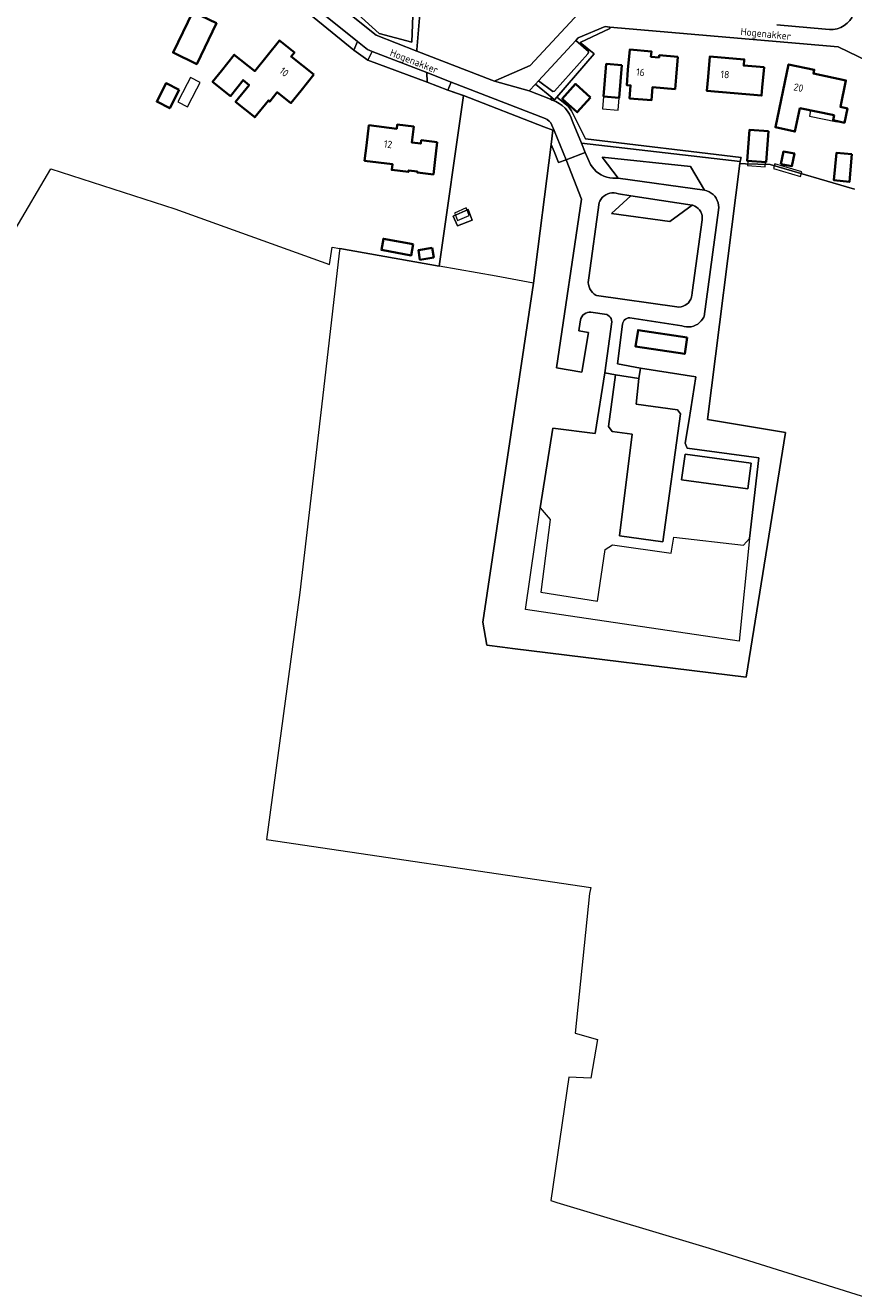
# Model space of a CAD drawing. Header units: metres. Extents: x 178952 to 185583, y 415201 to 419317.
# Tile 45 of 165: x 182155 to 182358, y 416449 to 416760. Entities that reach past the tile are written whole.
import ezdxf
from ezdxf.enums import TextEntityAlignment as Align

# ---------------------------------------------------------------- set-up
doc = ezdxf.new("R2010")
doc.units = ezdxf.units.M
for name, color, linetype, lineweight in [('B-XX-GR-BEPLANTING_CULTUUR_BOSPLANTSOEN-GV', 253, 'Continuous', 18), ('B-XX-GR-HAAG-GV', 253, 'Continuous', 13), ('B-XX-IE-TERREINAFSCHEIDING_KUNSTMATIG_HEKWERK_RASTER-G', 253, 'IE-TERREINAFSCHEIDING-KUNSTMATIG', 18), ('B-XX-IE-TERREINAFSCHEIDING_KUNSTMATIG_MUUR-G', 253, 'IE-TERREINAFSCHEIDING-KUNSTMATIG-DICHT', 18), ('B-XX-OG-BEBOUWING-GV', 252, 'Continuous', 35), ('B-XX-OG-BEBOUWING-T18', 252, 'Continuous', 18), ('B-XX-OG-BEBOUWING_OVERBOUWING-GV', 252, 'Continuous', 18), ('B-XX-OG-BEBOUWING_SCHUUR-GV', 252, 'Continuous', 35), ('B-XX-OG-TERREIN_CULTUURSCHEIDING-GV', 253, 'Continuous', 18), ('B-XX-OG-TERREIN_ERF-GV', 253, 'Continuous', 18), ('B-XX-OG-TERREIN_ONBEGROEID-GV', 253, 'Continuous', 18), ('B-XX-OG-TOPOGRAFIE-T18', 253, 'Continuous', 18), ('B-XX-VH-VERHARDING_ASFALT-GV', 251, 'Continuous', 18), ('B-XX-VH-VERHARDING_BEDRIJFSVLOERPLAAT-GV', 251, 'Continuous', 18), ('B-XX-VH-VERHARDING_BETONSTRAATSTEEN-GV', 251, 'Continuous', 18), ('B-XX-VH-VERHARDING_GRASBETONSTEEN-GV', 251, 'Continuous', 18), ('B-XX-VH-VERHARDING_TEGEL-GV', 251, 'Continuous', 18)]:
    doc.layers.add(name, color=color, linetype=linetype, lineweight=lineweight)
doc.styles.add('NLCS-ISO-M-T18', font='NLCS-ISO.ttf', dxfattribs={"height": 1.8})
doc.linetypes.add('IE-TERREINAFSCHEIDING-KUNSTMATIG', pattern='A,4,[82,NLCS.SHX,S=0.75,R=90,X=0,Y=0],4,-2', length=10)
doc.linetypes.add('IE-TERREINAFSCHEIDING-KUNSTMATIG-DICHT', pattern='A,8,-1,[82,NLCS.SHX,S=0.75,R=90,X=0,Y=0],-1', length=10)

msp = doc.modelspace()

# ---------------------------------------------------------------- linework, layer by layer
at = {"layer": 'B-XX-GR-BEPLANTING_CULTUUR_BOSPLANTSOEN-GV'}
for points in [[(182330.329, 416726.073), (182330.434, 416726.604), (182291.43, 416731.099), (182292.37, 416728.811), (182293.637, 416725.877), (182294.047, 416725.257), (182294.521, 416724.685), (182295.054, 416724.167), (182295.64, 416723.709), (182296.271, 416723.316), (182296.941, 416722.994), (182297.642, 416722.745), (182298.365, 416722.574), (182299.102, 416722.48), (182299.846, 416722.467), (182300.477, 416722.518), (182296.511, 416727.683), (182318.176, 416725.387), (182321.664, 416719.545), (182322.235, 416719.383), (182322.78, 416719.146), (182323.288, 416718.838), (182323.749, 416718.464), (182324.157, 416718.032), (182324.502, 416717.549), (182324.78, 416717.024), (182324.985, 416716.467), (182325.113, 416715.887), (182325.162, 416715.295), (182325.131, 416714.702), (182325.125, 416714.65), (182321.535, 416688.482), (182321.483, 416688.366), (182321.202, 416687.858), (182320.855, 416687.393), (182320.447, 416686.98), (182319.986, 416686.627), (182319.481, 416686.341), (182318.942, 416686.127), (182318.378, 416685.989), (182317.801, 416685.93), (182317.221, 416685.951), (182316.649, 416686.051), (182316.097, 416686.229), (182303.312, 416688.151), (182302.936, 416688.127), (182302.574, 416688.024), (182302.241, 416687.846), (182301.954, 416687.603), (182301.724, 416687.305), (182301.562, 416686.965), (182301.476, 416686.599), (182300.27, 416676.833), (182305.928, 416675.806), (182319.552, 416673.66), (182317.896, 416663.175), (182316.891, 416657.337), (182317.416, 416656.161), (182335.009, 416653.798), (182332.677, 416633.896), (182330.185, 416608.709), (182277.663, 416616.487), (182281.244, 416641.474), (182284.426, 416661.069), (182294.809, 416659.729), (182297.139, 416674.614), (182298.878, 416687.206), (182298.821, 416687.598), (182298.686, 416687.97), (182298.48, 416688.308), (182298.209, 416688.597), (182297.887, 416688.826), (182297.633, 416688.948), (182293.715, 416689.578), (182293.343, 416689.566), (182292.905, 416689.48), (182292.49, 416689.316), (182292.111, 416689.081), (182291.78, 416688.783), (182291.507, 416688.43), (182291.302, 416688.034), (182291.17, 416687.607), (182291.117, 416687.165), (182290.755, 416684.959), (182293.124, 416684.571), (182291.525, 416674.823), (182285.262, 416675.851), (182291.456, 416717.331), (182287.67, 416727.031), (182285.799, 416726.322), (182284.68, 416729.021), (182283.951, 416730.779), (182279.671, 416696.718), (182267.181, 416613.38), (182268.158, 416607.69), (182272.012, 416607.218), (182274.502, 416606.913), (182331.917, 416599.877), (182341.587, 416659.969), (182322.405, 416663.144)], [(182305.328, 416685.158), (182317.4, 416683.332), (182316.789, 416679.289), (182304.716, 416681.115)]]:
    msp.add_lwpolyline(points, close=True, dxfattribs=at)
at = {"layer": 'B-XX-GR-HAAG-GV'}
for points in [[(182294.551, 416753.038), (182291.107, 416755.852), (182298.356, 416759.257), (182298.364, 416759.634), (182297.24, 416759.731), (182290.63, 416756.97), (182289.998, 416756.289), (182293.125, 416753.663), (182293.177, 416753.488), (182292.999, 416753.025), (182284.806, 416743.874), (182284.391, 416743.782), (182280.866, 416746.445), (182280.096, 416745.615), (182284.157, 416742.29), (182284.813, 416741.753), (182285.364, 416742.392)], [(182280.096, 416745.615), (182278.59, 416743.992), (182283.779, 416741.879), (182284.157, 416742.29)]]:
    msp.add_lwpolyline(points, close=True, dxfattribs=at)
for points in [[(182292.413, 416732.182), (182288.949, 416739.054), (182288.19, 416740.182), (182285.364, 416742.392), (182284.813, 416741.753), (182284.157, 416742.29), (182283.779, 416741.879), (182284.241, 416741.691)], [(182289.24, 416736.431), (182291.43, 416731.099), (182330.434, 416726.604), (182330.506, 416726.969), (182330.623, 416727.562), (182292.413, 416732.182)]]:
    msp.add_lwpolyline(points, dxfattribs=at)
msp.add_lwpolyline([(182284.241, 416741.691, -0.2517821), (182289.24, 416736.431)], format="xyb", dxfattribs=at)
at = {"layer": 'B-XX-IE-TERREINAFSCHEIDING_KUNSTMATIG_HEKWERK_RASTER-G', "ltscale": 0.2, "flags": 128}
msp.add_lwpolyline([(182279.671, 416696.718), (182270.432, 416698.367), (182256.462, 416700.859)], dxfattribs=at)
at = {"layer": 'B-XX-IE-TERREINAFSCHEIDING_KUNSTMATIG_MUUR-G', "ltscale": 0.2, "flags": 128}
for points in [[(182221.286, 416765.53), (182235.528, 416753.934)], [(182238.94, 416751.462), (182253.536, 416746.061)], [(182258.623, 416744.153), (182262.57, 416742.728)]]:
    msp.add_lwpolyline(points, dxfattribs=at)
at = {"layer": 'B-XX-OG-BEBOUWING-GV'}
for points in [[(182201.781, 416760.577), (182195.96, 416763.404), (182191.071, 416753.339), (182196.892, 416750.512)], [(182225.67, 416747.952), (182220.09, 416752.39), (182220.88, 416753.381), (182217.2, 416756.331), (182211.16, 416748.821), (182206.11, 416752.81), (182203.01, 416748.882), (182200.794, 416746.186), (182205.158, 416742.684), (182208.285, 416746.58), (182209.769, 416745.389), (182206.434, 416741.271), (182211.154, 416737.448), (182214.506, 416741.588), (182214.831, 416741.327), (182216.676, 416743.626), (182220.035, 416740.93), (182222.55, 416744.041)], [(182315.12, 416752.322), (182310.53, 416752.712), (182310.48, 416752.18), (182308.49, 416752.351), (182308.6, 416753.64), (182303.27, 416754.082), (182302.85, 416749.102), (182302.533, 416745.382), (182303.505, 416745.299), (182303.23, 416742.085), (182308.597, 416741.627), (182308.872, 416744.841), (182314.437, 416744.366), (182314.69, 416747.332)], [(182336.28, 416749.751), (182331.3, 416750.171), (182331.43, 416751.682), (182322.97, 416752.412), (182322.54, 416747.422), (182322.241, 416743.943), (182335.69, 416742.787), (182335.86, 416744.771)], [(182301.38, 416750.242), (182297.53, 416750.571), (182296.84, 416742.6), (182300.7, 416742.271)], [(182353.507, 416737.936), (182353.252, 416736.711), (182356.042, 416736.13), (182356.772, 416739.632), (182355.04, 416739.993), (182356.4, 416746.521), (182348.41, 416748.181), (182348.61, 416749.15), (182342.31, 416750.461), (182339.087, 416735.005), (182343.882, 416733.94), (182345.08, 416739.694)], [(182256.003, 416731.345), (182252.038, 416731.816), (182251.941, 416731.002), (182249.74, 416731.285), (182250.22, 416735.155), (182246.143, 416735.661), (182246.018, 416734.653), (182239.18, 416735.501), (182238.565, 416730.538), (182238.126, 416726.761), (182244.981, 416725.936), (182244.812, 416724.535), (182248.885, 416724.045), (182248.926, 416724.383), (182251.131, 416724.118), (182251.103, 416723.879), (182255.056, 416723.403), (182255.413, 416726.38)], [(182317.4, 416683.332), (182305.328, 416685.158), (182304.716, 416681.115), (182316.789, 416679.289)]]:
    msp.add_lwpolyline(points, close=True, dxfattribs=at)
at = {"layer": 'B-XX-OG-BEBOUWING_OVERBOUWING-GV'}
for points in [[(182196.88, 416744.488), (182197.719, 416745.985), (182195.355, 416747.235), (182194.503, 416745.678), (182192.279, 416741.233), (182194.656, 416740.043)], [(182300.7, 416742.271), (182296.84, 416742.6), (182296.577, 416739.565), (182300.441, 416739.235)], [(182347.931, 416739.099), (182347.712, 416739.145), (182347.427, 416737.768), (182354.28, 416736.344), (182354.31, 416736.491), (182353.252, 416736.711), (182353.507, 416737.936)], [(182336.642, 416726.441), (182332.305, 416726.769), (182332.215, 416725.584), (182336.553, 416725.256)], [(182338.923, 416725.982), (182338.592, 416724.843), (182345.253, 416722.905), (182345.584, 416724.044)], [(182263.301, 416714.622), (182263.059, 416715.171), (182260.198, 416713.91), (182260.431, 416713.381), (182260.999, 416712.09), (182263.861, 416713.35)]]:
    msp.add_lwpolyline(points, close=True, dxfattribs=at)
at = {"layer": 'B-XX-OG-BEBOUWING_SCHUUR-GV'}
for points in [[(182192.569, 416744.163), (182189.358, 416745.808), (182187.05, 416741.3), (182190.261, 416739.656)], [(182293.666, 416742.326), (182289.975, 416745.664), (182286.687, 416742.03), (182290.378, 416738.691)], [(182337.365, 416734.009), (182332.705, 416734.361), (182332.131, 416726.782), (182336.791, 416726.43)], [(182340.446, 416725.969), (182343.145, 416725.455), (182343.727, 416728.516), (182341.029, 416729.03)], [(182357.895, 416728.397), (182354.085, 416728.717), (182353.473, 416721.977), (182357.282, 416721.577)], [(182250.098, 416706.259), (182242.764, 416707.619), (182242.25, 416704.85), (182249.585, 416703.49)], [(182254.759, 416705.349), (182251.361, 416704.793), (182251.743, 416702.457), (182255.141, 416703.013)]]:
    msp.add_lwpolyline(points, close=True, dxfattribs=at)
at = {"layer": 'B-XX-OG-TERREIN_CULTUURSCHEIDING-GV'}
for points in [[(182240.034, 416753.626), (182238.94, 416751.462), (182253.536, 416746.061), (182253.399, 416748.435)], [(182321.076, 416712.262), (182321.105, 416712.772), (182321.054, 416713.28), (182320.924, 416713.774), (182320.718, 416714.242), (182320.443, 416714.672), (182320.103, 416715.054), (182319.708, 416715.378), (182319.268, 416715.636), (182318.793, 416715.823), (182318.653, 416715.862), (182313.137, 416711.83), (182298.78, 416713.814), (182303.552, 416718.163), (182300.506, 416718.627), (182299.988, 416718.782), (182299.453, 416718.859), (182298.913, 416718.857), (182298.379, 416718.775), (182297.863, 416718.615), (182297.376, 416718.38), (182296.929, 416718.077), (182296.531, 416717.711), (182296.192, 416717.29), (182295.919, 416716.824), (182295.795, 416716.543), (182293.232, 416697.974), (182293.127, 416697.433), (182293.102, 416696.883), (182293.156, 416696.335), (182293.289, 416695.801), (182293.499, 416695.292), (182293.779, 416694.818), (182294.125, 416694.39), (182294.53, 416694.017), (182294.984, 416693.706), (182295.105, 416693.638), (182314.86, 416690.846), (182315.379, 416690.829), (182315.893, 416690.891), (182316.393, 416691.032), (182316.864, 416691.248), (182317.297, 416691.534), (182317.681, 416691.882), (182318.007, 416692.286), (182318.267, 416692.735), (182318.455, 416693.218), (182318.567, 416693.725), (182318.599, 416694.242), (182318.594, 416694.385)], [(182260.926, 416710.783), (182259.933, 416713.166), (182263.607, 416714.754), (182264.6, 416712.173)], [(182315.787, 416664.546), (182314.99, 416665.533), (182304.876, 416666.981), (182305.501, 416673.229), (182299.756, 416674.181), (182298.046, 416661.426), (182298.978, 416660.196), (182303.859, 416659.599), (182300.799, 416634.554), (182311.393, 416633.075)]]:
    msp.add_lwpolyline(points, close=True, dxfattribs=at)
for points in [[(182259.412, 416746.1), (182258.623, 416744.153), (182262.446, 416742.773), (182282.15, 416735.124), (182284.394, 416734.303), (182283.951, 416730.779), (182284.68, 416729.021), (182285.799, 416726.322), (182287.67, 416727.031), (182284.701, 416734.19), (182284.15, 416735.52)], [(182282.48, 416737.141), (182259.412, 416746.1)], [(182358.521, 416719.765), (182337.751, 416725.85), (182331.719, 416726.031), (182330.329, 416726.073), (182322.405, 416663.144), (182341.587, 416659.969), (182331.917, 416599.877), (182274.502, 416606.913), (182272.012, 416607.218), (182268.158, 416607.69), (182267.181, 416613.38), (182279.671, 416696.718), (182283.951, 416730.779), (182284.394, 416734.303), (182282.15, 416735.124), (182262.446, 416742.773), (182256.462, 416700.859), (182232.087, 416705.208), (182231.918, 416704.022), (182227.764, 416668.386), (182222.203, 416620.628), (182214.058, 416559.956), (182293.698, 416548.182), (182293.433, 416546.727), (182289.861, 416512.331), (182295.379, 416510.815), (182293.691, 416501.283), (182288.33, 416501.581), (182283.916, 416471.246), (182285.341, 416470.757), (182322.783, 416459.483), (182376.895, 416442.604)]]:
    msp.add_lwpolyline(points, dxfattribs=at)
msp.add_lwpolyline([(182284.15, 416735.52, 0.2172608), (182282.48, 416737.141)], format="xyb", dxfattribs=at)
at = {"layer": 'B-XX-OG-TERREIN_ERF-GV'}
for points in [[(182235.687, 416763.512), (182241.705, 416758.013), (182249.78, 416755.936), (182250.125, 416766.869)], [(182251.994, 416766.859), (182251.005, 416754.035), (182250.981, 416753.722), (182269.358, 416746.559), (182270.02, 416746.301), (182270.408, 416746.472), (182278.78, 416750.161), (182291.81, 416764.211)], [(182152.256, 416709.905), (182161.044, 416724.774), (182191.489, 416714.984), (182229.507, 416701.271), (182230.169, 416705.55), (182232.087, 416705.208), (182256.462, 416700.859), (182262.446, 416742.773), (182258.623, 416744.153), (182253.536, 416746.061), (182238.94, 416751.462), (182235.528, 416753.934), (182221.286, 416765.53)], [(182366.855, 416748.817), (182354.47, 416754.802), (182298.364, 416759.634), (182298.356, 416759.257), (182291.107, 416755.852), (182294.551, 416753.038), (182285.364, 416742.392), (182288.19, 416740.182), (182288.949, 416739.054), (182292.413, 416732.182), (182330.623, 416727.562), (182330.506, 416726.969), (182330.434, 416726.604), (182330.329, 416726.073), (182331.719, 416726.031), (182337.751, 416725.85), (182358.521, 416719.765)], [(182339.467, 416760.138), (182351.36, 416759.121)]]:
    msp.add_lwpolyline(points, dxfattribs=at)
for points in [[(182201.781, 416760.577), (182196.892, 416750.512), (182191.071, 416753.339), (182195.96, 416763.404)], [(182225.67, 416747.952), (182222.55, 416744.041), (182220.035, 416740.93), (182216.676, 416743.626), (182214.831, 416741.327), (182214.506, 416741.588), (182211.154, 416737.448), (182206.434, 416741.271), (182209.769, 416745.389), (182208.285, 416746.58), (182205.158, 416742.684), (182200.794, 416746.186), (182203.01, 416748.882), (182206.11, 416752.81), (182211.16, 416748.821), (182217.2, 416756.331), (182220.88, 416753.381), (182220.09, 416752.39)], [(182315.12, 416752.322), (182314.69, 416747.332), (182314.437, 416744.366), (182308.872, 416744.841), (182308.597, 416741.627), (182303.23, 416742.085), (182303.505, 416745.299), (182302.533, 416745.382), (182302.85, 416749.102), (182303.27, 416754.082), (182308.6, 416753.64), (182308.49, 416752.351), (182310.48, 416752.18), (182310.53, 416752.712)], [(182336.28, 416749.751), (182335.86, 416744.771), (182335.69, 416742.787), (182322.241, 416743.943), (182322.54, 416747.422), (182322.97, 416752.412), (182331.43, 416751.682), (182331.3, 416750.171)], [(182296.84, 416742.6), (182297.53, 416750.571), (182301.38, 416750.242), (182300.7, 416742.271)], [(182353.507, 416737.936), (182345.08, 416739.694), (182343.882, 416733.94), (182339.087, 416735.005), (182342.31, 416750.461), (182348.61, 416749.15), (182348.41, 416748.181), (182356.4, 416746.521), (182355.04, 416739.993), (182356.772, 416739.632), (182356.042, 416736.13), (182353.252, 416736.711)], [(182256.003, 416731.345), (182255.413, 416726.38), (182255.056, 416723.403), (182251.103, 416723.879), (182251.131, 416724.118), (182248.926, 416724.383), (182248.885, 416724.045), (182244.812, 416724.535), (182244.981, 416725.936), (182238.126, 416726.761), (182238.565, 416730.538), (182239.18, 416735.501), (182246.018, 416734.653), (182246.143, 416735.661), (182250.22, 416735.155), (182249.74, 416731.285), (182251.941, 416731.002), (182252.038, 416731.816)], [(182263.607, 416714.754), (182259.933, 416713.166), (182260.926, 416710.783), (182264.6, 416712.173)]]:
    msp.add_lwpolyline(points, close=True, dxfattribs=at)
msp.add_lwpolyline([(182351.36, 416759.121, 0.3203434), (182357.928, 416762.049)], format="xyb", dxfattribs=at)
at = {"layer": 'B-XX-OG-TERREIN_ONBEGROEID-GV'}
for points in [[(182298.356, 416759.257), (182298.364, 416759.634), (182297.24, 416759.731), (182290.63, 416756.97), (182289.998, 416756.289), (182293.125, 416753.663), (182293.177, 416753.488), (182292.999, 416753.025), (182284.806, 416743.874), (182284.391, 416743.782), (182280.866, 416746.445), (182280.096, 416745.615), (182284.157, 416742.29), (182284.813, 416741.753), (182285.364, 416742.392), (182294.551, 416753.038), (182291.107, 416755.852)], [(182280.096, 416745.615), (182278.59, 416743.992), (182283.779, 416741.879), (182284.157, 416742.29)]]:
    msp.add_lwpolyline(points, close=True, dxfattribs=at)
for points in [[(182292.413, 416732.182), (182288.949, 416739.054), (182288.19, 416740.182), (182285.364, 416742.392), (182284.813, 416741.753), (182284.157, 416742.29), (182283.779, 416741.879), (182284.241, 416741.691)], [(182289.24, 416736.431), (182291.43, 416731.099), (182330.434, 416726.604), (182330.506, 416726.969), (182330.623, 416727.562), (182292.413, 416732.182)]]:
    msp.add_lwpolyline(points, dxfattribs=at)
msp.add_lwpolyline([(182284.241, 416741.691, -0.2517821), (182289.24, 416736.431)], format="xyb", dxfattribs=at)
at = {"layer": 'B-XX-VH-VERHARDING_ASFALT-GV'}
for points in [[(182250.981, 416753.722), (182241, 416757.612), (182225.544, 416770.031), (182225.47, 416770.09), (182221.06, 416778.33), (182213.671, 416775.341), (182213.405, 416775.201), (182212.74, 416774.851), (182212.73, 416772.922), (182218.61, 416770.391), (182219.628, 416769.571), (182223.19, 416766.703), (182236.351, 416756.103), (182238.86, 416754.082), (182240.034, 416753.626), (182253.399, 416748.435), (182259.412, 416746.1), (182282.48, 416737.141)], [(182284.241, 416741.691), (182283.779, 416741.879), (182278.59, 416743.992), (182270.02, 416746.301), (182269.358, 416746.559), (182250.981, 416753.722)], [(182284.15, 416735.52), (182284.701, 416734.19), (182287.67, 416727.031), (182292.37, 416728.811), (182291.43, 416731.099), (182289.24, 416736.431)]]:
    msp.add_lwpolyline(points, dxfattribs=at)
for points in [[(182289.24, 416736.431, 0.2517821), (182284.241, 416741.691)], [(182282.48, 416737.141, -0.2172608), (182284.15, 416735.52)]]:
    msp.add_lwpolyline(points, format="xyb", dxfattribs=at)
for points in [[(182324.157, 416718.032), (182323.749, 416718.464), (182323.288, 416718.838), (182322.78, 416719.146), (182322.235, 416719.383), (182321.664, 416719.545), (182300.477, 416722.518), (182299.846, 416722.467), (182299.102, 416722.48), (182298.365, 416722.574), (182297.642, 416722.745), (182296.941, 416722.994), (182296.271, 416723.316), (182295.64, 416723.709), (182295.054, 416724.167), (182294.521, 416724.685), (182294.047, 416725.257), (182293.637, 416725.877), (182292.37, 416728.811), (182287.67, 416727.031), (182291.456, 416717.331), (182285.262, 416675.851), (182291.525, 416674.823), (182293.124, 416684.571), (182290.755, 416684.959), (182291.117, 416687.165), (182291.17, 416687.607), (182291.302, 416688.034), (182291.507, 416688.43), (182291.78, 416688.783), (182292.111, 416689.081), (182292.49, 416689.316), (182292.905, 416689.48), (182293.343, 416689.566), (182293.715, 416689.578), (182297.633, 416688.948), (182297.887, 416688.826), (182298.209, 416688.597), (182298.48, 416688.308), (182298.686, 416687.97), (182298.821, 416687.598), (182298.878, 416687.206), (182297.139, 416674.614), (182299.756, 416674.181), (182305.501, 416673.229), (182305.928, 416675.806), (182300.27, 416676.833), (182301.476, 416686.599), (182301.562, 416686.965), (182301.724, 416687.305), (182301.954, 416687.603), (182302.241, 416687.846), (182302.574, 416688.024), (182302.936, 416688.127), (182303.312, 416688.151), (182316.097, 416686.229), (182316.649, 416686.051), (182317.221, 416685.951), (182317.801, 416685.93), (182318.378, 416685.989), (182318.942, 416686.127), (182319.481, 416686.341), (182319.986, 416686.627), (182320.447, 416686.98), (182320.855, 416687.393), (182321.202, 416687.858), (182321.483, 416688.366), (182321.535, 416688.482), (182325.125, 416714.65), (182325.131, 416714.702), (182325.162, 416715.295), (182325.113, 416715.887), (182324.985, 416716.467), (182324.78, 416717.024), (182324.502, 416717.549)], [(182318.176, 416725.387), (182296.511, 416727.683), (182300.477, 416722.518), (182321.664, 416719.545)], [(182318.653, 416715.862), (182318.793, 416715.823), (182319.268, 416715.636), (182319.708, 416715.378), (182320.103, 416715.054), (182320.443, 416714.672), (182320.718, 416714.242), (182320.924, 416713.774), (182321.054, 416713.28), (182321.105, 416712.772), (182321.076, 416712.262), (182318.594, 416694.385), (182318.599, 416694.242), (182318.567, 416693.725), (182318.455, 416693.218), (182318.267, 416692.735), (182318.007, 416692.286), (182317.681, 416691.882), (182317.297, 416691.534), (182316.864, 416691.248), (182316.393, 416691.032), (182315.893, 416690.891), (182315.379, 416690.829), (182314.86, 416690.846), (182295.105, 416693.638), (182294.984, 416693.706), (182294.53, 416694.017), (182294.125, 416694.39), (182293.779, 416694.818), (182293.499, 416695.292), (182293.289, 416695.801), (182293.156, 416696.335), (182293.102, 416696.883), (182293.127, 416697.433), (182293.232, 416697.974), (182295.795, 416716.543), (182295.919, 416716.824), (182296.192, 416717.29), (182296.531, 416717.711), (182296.929, 416718.077), (182297.376, 416718.38), (182297.863, 416718.615), (182298.379, 416718.775), (182298.913, 416718.857), (182299.453, 416718.859), (182299.988, 416718.782), (182300.506, 416718.627), (182303.552, 416718.163)], [(182318.653, 416715.862), (182303.552, 416718.163), (182298.78, 416713.814), (182313.137, 416711.83)]]:
    msp.add_lwpolyline(points, close=True, dxfattribs=at)
at = {"layer": 'B-XX-VH-VERHARDING_BEDRIJFSVLOERPLAAT-GV'}
for points in [[(182238.86, 416754.082), (182236.351, 416756.103), (182235.528, 416753.934), (182238.94, 416751.462), (182240.034, 416753.626)], [(182253.399, 416748.435), (182253.536, 416746.061), (182258.623, 416744.153), (182259.412, 416746.1)]]:
    msp.add_lwpolyline(points, close=True, dxfattribs=at)
at = {"layer": 'B-XX-VH-VERHARDING_BETONSTRAATSTEEN-GV'}
for points in [[(182291.81, 416764.211), (182278.78, 416750.161), (182270.408, 416746.472), (182270.02, 416746.301), (182278.59, 416743.992), (182280.096, 416745.615), (182280.866, 416746.445), (182289.998, 416756.289), (182290.63, 416756.97), (182297.24, 416759.731), (182298.364, 416759.634), (182354.47, 416754.802), (182366.855, 416748.817), (182370.78, 416746.921), (182372.327, 416746.173), (182373.94, 416745.393), (182373.964, 416745.441), (182375.38, 416748.316), (182375.808, 416749.185), (182372.7, 416750.732), (182371.34, 416751.411), (182366.12, 416753.666)], [(182351.36, 416759.121), (182339.467, 416760.138)]]:
    msp.add_lwpolyline(points, dxfattribs=at)
msp.add_lwpolyline([(182357.928, 416762.049, -0.3203434), (182351.36, 416759.121)], format="xyb", dxfattribs=at)
msp.add_lwpolyline([(182292.999, 416753.025), (182293.177, 416753.488), (182293.125, 416753.663), (182289.998, 416756.289), (182280.866, 416746.445), (182284.391, 416743.782), (182284.806, 416743.874)], close=True, dxfattribs=at)
at = {"layer": 'B-XX-VH-VERHARDING_GRASBETONSTEEN-GV'}
for points in [[(182235.687, 416763.512), (182231.906, 416766.967), (182230.463, 416768.285), (182227.262, 416771.211), (182225.588, 416772.741), (182225.544, 416770.031), (182241, 416757.612), (182250.981, 416753.722), (182251.005, 416754.035), (182251.994, 416766.859), (182250.125, 416766.869), (182249.78, 416755.936), (182241.705, 416758.013)], [(182223.19, 416766.703), (182221.286, 416765.53), (182235.528, 416753.934), (182236.351, 416756.103)]]:
    msp.add_lwpolyline(points, close=True, dxfattribs=at)
at = {"layer": 'B-XX-VH-VERHARDING_TEGEL-GV'}
for points in [[(182319.552, 416673.66), (182305.928, 416675.806), (182305.501, 416673.229), (182304.876, 416666.981), (182314.99, 416665.533), (182315.787, 416664.546), (182311.393, 416633.075), (182300.799, 416634.554), (182303.859, 416659.599), (182298.978, 416660.196), (182298.046, 416661.426), (182299.756, 416674.181), (182297.139, 416674.614), (182294.809, 416659.729), (182284.426, 416661.069), (182281.244, 416641.474), (182283.741, 416638.608), (182281.417, 416620.714), (182295.349, 416618.508), (182297.215, 416631.263), (182299.051, 416632.365), (182313.438, 416630.361), (182314.13, 416634.287), (182331.2, 416632.264), (182332.677, 416633.896), (182335.009, 416653.798), (182317.416, 416656.161), (182316.891, 416657.337), (182317.896, 416663.175)], [(182316.885, 416654.632), (182333.152, 416652.427), (182332.305, 416646.181), (182316.038, 416648.385)], [(182333.152, 416652.427), (182316.885, 416654.632), (182316.038, 416648.385), (182332.305, 416646.181)]]:
    msp.add_lwpolyline(points, close=True, dxfattribs=at)

# ---------------------------------------------------------------- texts
at = {"layer": 'B-XX-OG-BEBOUWING-T18', "style": 'NLCS-ISO-M-T18'}
for s, rotation, p in [('10', 321.3, (182218.358, 416748.593)), ('16', 355.2, (182305.912, 416748.528)), ('18', 355.1, (182326.69, 416747.984)), ('20', 348.3, (182344.758, 416744.742)), ('12', 353, (182243.901, 416730.835))]:
    msp.add_text(s, height=1.8, rotation=rotation, dxfattribs=at).set_placement(p, align=Align.MIDDLE_CENTER)
at = {"layer": 'B-XX-OG-TOPOGRAFIE-T18', "style": 'NLCS-ISO-M-T18'}
for rotation, p in [(354.4, (182336.717, 416757.971)), (338.8, (182250.314, 416751.236))]:
    msp.add_text('Hogenakker', height=1.8, rotation=rotation, dxfattribs=at).set_placement(p, align=Align.MIDDLE_CENTER)

doc.saveas('drawing.dxf')
